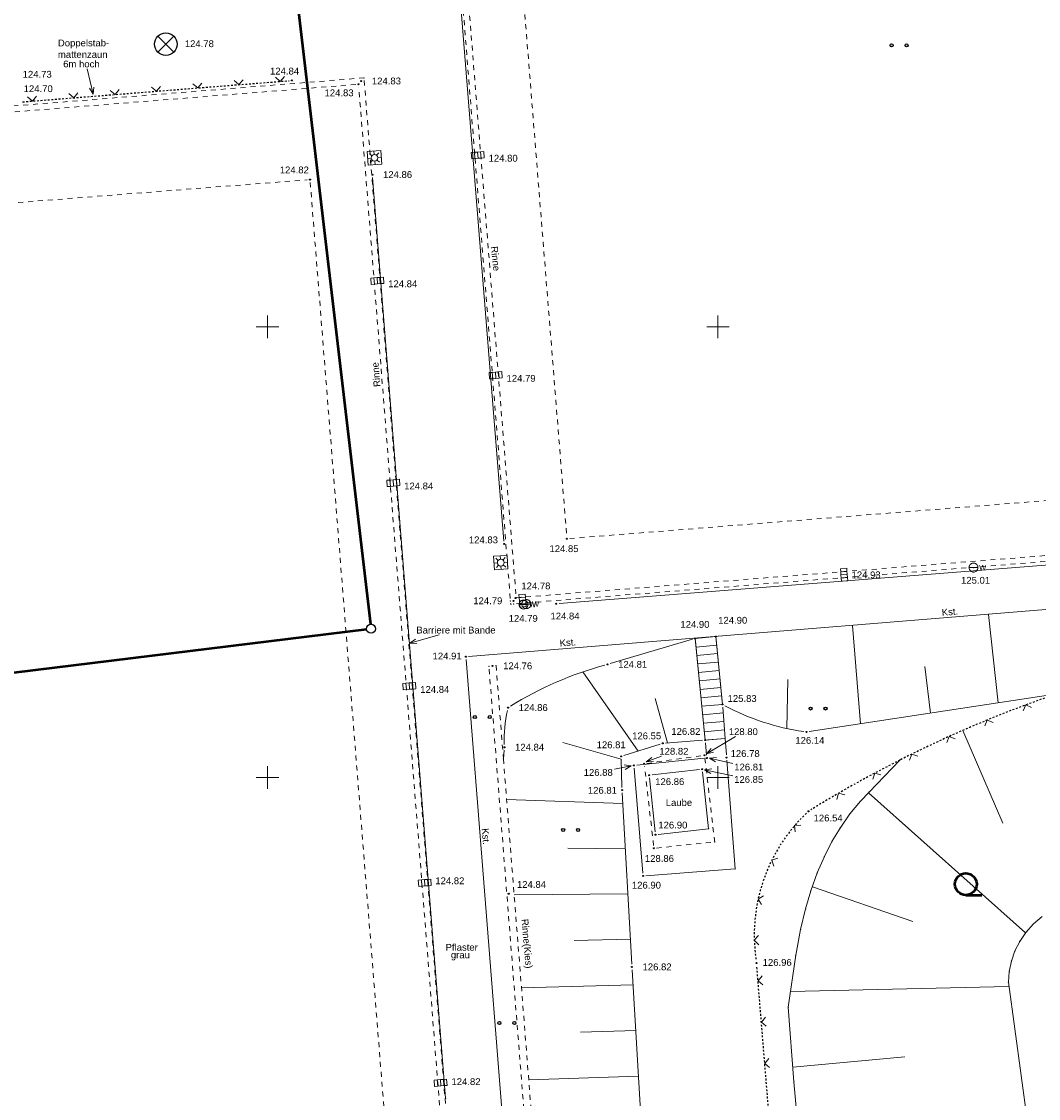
# Model space of a CAD drawing. Header units: metres. Extents: x 32377355 to 32378041, y 5707167 to 5708004.
# Tile 18 of 80: x 32377686 to 32377743, y 5707332 to 5707392. Entities that reach past the tile are written whole.
import ezdxf

# ---------------------------------------------------------------- set-up
doc = ezdxf.new("R2010")
doc.units = ezdxf.units.M
doc.header["$LTSCALE"] = 0.25
for name, pattern in [('LF1', [0]), ('LF2', [2.2, 1.1, -1.1]), ('LF33', [9.2, 0.1, 0, 9.1])]:
    doc.linetypes.add(name, pattern=pattern)
doc.layers.get('0').update_dxf_attribs({"color": 1, "linetype": 'CONTINUOUS'})
for name, color, linetype, lineweight in [('Ebene 71', 71, 'CONTINUOUS', 0), ('Ebene 9082', 7, 'CONTINUOUS', 18), ('Flurstücke_ Grenzpunkte', 51, 'CONTINUOUS', 25), ('Neues Aufmaß Süd', 122, 'CONTINUOUS', 0), ('Text zu Ebene 9082', 66, 'CONTINUOUS', 0)]:
    doc.layers.add(name, color=color, linetype=linetype, lineweight=lineweight)
doc.styles.add('Arial', font='Arial.ttf')
doc.styles.add('Hausnummer', font='Arial.ttf')
doc.styles.add('Schrift rechtsgenei', font='Arial.ttf')

# ---------------------------------------------------------------- blocks, each defined once
blk = doc.blocks.new('*X21')
at = {"color": 7, "linetype": 'LF1', "lineweight": 18}
for p, q in [((32377738.59349, 5707352.606755), (32377740.816507, 5707347.462395)), ((32377733.344878, 5707349.140615), (32377742.063768, 5707341.373765)), ((32377730.237433, 5707343.93534), (32377735.80778, 5707342.007455)), ((32377729.028203, 5707338.13007), (32377741.146623, 5707338.397513)), ((32377729.15444, 5707333.931655), (32377735.37892, 5707334.49304))]:
    blk.add_line(p, q, dxfattribs=at)
blk = doc.blocks.new('*X26')
at = {"color": 7, "linetype": 'LF1', "lineweight": 18}
for p, q in [((32377724.887722, 5707357.807002), (32377723.736722, 5707357.702003)), ((32377724.932932, 5707357.338813), (32377723.783295, 5707357.230315)), ((32377724.97832, 5707356.868825), (32377723.829693, 5707356.760425)), ((32377725.023705, 5707356.39884), (32377723.876088, 5707356.290532)), ((32377725.06909, 5707355.928852), (32377723.922485, 5707355.820643)), ((32377725.114478, 5707355.458867), (32377723.968883, 5707355.350752)), ((32377725.159862, 5707354.98888), (32377724.015278, 5707354.88086)), ((32377725.205247, 5707354.518895), (32377724.061675, 5707354.41097)), ((32377725.250633, 5707354.048907), (32377724.108073, 5707353.94108)), ((32377725.28692, 5707353.578065), (32377724.154468, 5707353.47119)), ((32377725.323188, 5707353.107217), (32377724.200865, 5707353.001297)), ((32377725.359455, 5707352.63637), (32377724.24726, 5707352.531407)), ((32377725.396455, 5707352.15602), (32377724.292723, 5707352.071003))]:
    blk.add_line(p, q, dxfattribs=at)
blk = doc.blocks.new('*X29')
at = {"color": 7, "linetype": 'LF1', "lineweight": 18}
for p, q in [((32377724.292723, 5707352.071003), (32377723.736722, 5707357.702003)), ((32377720.575255, 5707351.461775), (32377717.496507, 5707355.849983)), ((32377722.196035, 5707351.90917), (32377721.521613, 5707354.378837)), ((32377719.631975, 5707351.001628), (32377716.385868, 5707351.94149)), ((32377719.718123, 5707348.554472), (32377713.273825, 5707348.772635)), ((32377719.85889, 5707346.043452), (32377716.670823, 5707346.08159)), ((32377719.999463, 5707343.535885), (32377713.690135, 5707343.48653)), ((32377720.14048, 5707341.020383), (32377717.017577, 5707340.954862)), ((32377720.286463, 5707338.490935), (32377714.096182, 5707338.33073)), ((32377720.438972, 5707335.960865), (32377717.368152, 5707335.868738)), ((32377720.591533, 5707333.429945), (32377714.49819, 5707333.226223))]:
    blk.add_line(p, q, dxfattribs=at)
blk = doc.blocks.new('*X33')
at = {"color": 7, "linetype": 'LF1', "lineweight": 18}
for p, q in [((32377740.540803, 5707354.141402), (32377740.00452, 5707359.041377)), ((32377732.906233, 5707352.976297), (32377732.47285, 5707358.426373)), ((32377725.250723, 5707354.048003), (32377724.887722, 5707357.807002)), ((32377736.786215, 5707353.568417), (32377736.481348, 5707356.148607)), ((32377728.82502, 5707352.7105), (32377728.86978, 5707355.423158))]:
    blk.add_line(p, q, dxfattribs=at)
blk = doc.blocks.new('S112')
at = {"color": 0, "lineweight": -2}
for p, q in [((-0.4, 0.4), (0, 0)), ((0, 0), (0.4, 0.4))]:
    blk.add_line(p, q, dxfattribs=at)
blk = doc.blocks.new('S163')
at = {"lineweight": -2}
blk.add_hatch(color=0, dxfattribs=at).paths.add_polyline_path([(0, 0.031635, -1), (0, -0.031635, -1)], flags=0)
at = {"color": 0, "lineweight": -2}
blk.add_circle((0, 0), 0.031635, dxfattribs=at)
blk = doc.blocks.new('S9', base_point=(0, -0.5))
at = {"color": 0, "lineweight": -2}
for p, q in [((-0.5, -0.5), (-0.5, 0)), ((-0.5, 0), (-0.25, 0)), ((-0.25, 0), (0, 0)), ((-0.25, 0), (-0.25, -0.5)), ((0.25, 0), (0, 0)), ((0, 0), (0, -0.5)), ((0.5, 0), (0.25, 0)), ((0.25, -0.5), (0.25, 0)), ((0.5, -0.5), (0.5, 0)), ((-0.25, -0.5), (-0.5, -0.5)), ((0, -0.5), (-0.25, -0.5)), ((0, -0.5), (0.25, -0.5)), ((0.25, -0.5), (0.5, -0.5))]:
    blk.add_line(p, q, dxfattribs=at)
blk = doc.blocks.new('S147')
at = {"color": 0, "lineweight": -2}
for p, q in [((-0.5, 0.5), (0.5, 0.5)), ((-0.5, -0.5), (-0.5, 0.5)), ((-0.25, 0), (-0.5, 0)), ((-0.175, 0.175), (-0.35, 0.35)), ((0, 0.5), (0, 0.25)), ((0.175, 0.175), (0.35, 0.35)), ((0.25, 0), (0.5, 0)), ((0.5, 0.5), (0.5, -0.5)), ((0.5, -0.5), (-0.5, -0.5)), ((-0.175, -0.175), (-0.35, -0.35)), ((0, -0.25), (0, -0.5)), ((0.175, -0.175), (0.35, -0.35))]:
    blk.add_line(p, q, dxfattribs=at)
blk.add_circle((0, 0), 0.25, dxfattribs=at)
blk = doc.blocks.new('S51', base_point=(-0.1, 0))
at = {"color": 0, "lineweight": -2}
for p, q in [((-0.3, 0), (-0.297965, 0.028465)), ((-0.3, 0), (0.1, 0)), ((-0.297965, -0.028465), (-0.3, 0)), ((-0.297965, 0.028465), (-0.2919, 0.056345)), ((-0.2919, 0.056345), (-0.281925, 0.083085)), ((-0.281925, 0.083085), (-0.26825, 0.10813)), ((-0.26825, 0.10813), (-0.25115, 0.13097)), ((-0.25115, 0.13097), (-0.23097, 0.15115)), ((-0.23097, 0.15115), (-0.20813, 0.16825)), ((-0.20813, 0.16825), (-0.183085, 0.181925)), ((-0.183085, 0.181925), (-0.156345, 0.1919)), ((-0.156345, 0.1919), (-0.128465, 0.197965)), ((-0.128465, 0.197965), (-0.1, 0.2)), ((-0.1, 0.2), (-0.071535, 0.197965)), ((-0.071535, 0.197965), (-0.043655, 0.1919)), ((-0.043655, 0.1919), (-0.016915, 0.181925)), ((-0.016915, 0.181925), (0.00813, 0.16825)), ((0.00813, 0.16825), (0.03097, 0.15115)), ((0.03097, 0.15115), (0.05115, 0.13097)), ((0.05115, 0.13097), (0.06825, 0.10813)), ((0.06825, 0.10813), (0.081925, 0.083085)), ((0.081925, 0.083085), (0.0919, 0.056345)), ((0.0919, 0.056345), (0.097965, 0.028465)), ((0.097965, 0.028465), (0.1, 0)), ((0.1, 0), (0.097965, -0.028465)), ((-0.2919, -0.056345), (-0.297965, -0.028465)), ((-0.281925, -0.083085), (-0.2919, -0.056345)), ((-0.26825, -0.10813), (-0.281925, -0.083085)), ((-0.25115, -0.13097), (-0.26825, -0.10813)), ((-0.23097, -0.15115), (-0.25115, -0.13097)), ((-0.20813, -0.16825), (-0.23097, -0.15115)), ((-0.183085, -0.181925), (-0.20813, -0.16825)), ((-0.156345, -0.1919), (-0.183085, -0.181925)), ((-0.128465, -0.197965), (-0.156345, -0.1919)), ((-0.1, -0.2), (-0.128465, -0.197965)), ((-0.071535, -0.197965), (-0.1, -0.2)), ((-0.043655, -0.1919), (-0.071535, -0.197965)), ((-0.016915, -0.181925), (-0.043655, -0.1919)), ((0.00813, -0.16825), (-0.016915, -0.181925)), ((0.03097, -0.15115), (0.00813, -0.16825)), ((0.05115, -0.13097), (0.03097, -0.15115)), ((0.06825, -0.10813), (0.05115, -0.13097)), ((0.081925, -0.083085), (0.06825, -0.10813)), ((0.0919, -0.056345), (0.081925, -0.083085)), ((0.097965, -0.028465), (0.0919, -0.056345))]:
    blk.add_line(p, q, dxfattribs=at)
blk.add_point((-0.1, 0), dxfattribs=at)
at = {"color": 0, "lineweight": -2, "insert": (0.149065, -0.120795), "char_height": 0.24, "attachment_point": 7, "line_spacing_factor": 0.69, "style": 'Arial'}
blk.add_mtext('W', dxfattribs=at)
blk = doc.blocks.new('Gras_ Grünanlage_ -fläche_ -land')
at = {"lineweight": -2}
h = blk.add_hatch(color=0, dxfattribs=at)
h.paths.add_polyline_path([(-0.415, 0.085, -1), (-0.415, -0.085, -1)], flags=0)
h.paths.add_polyline_path([(0.415, 0.085, -1), (0.415, -0.085, -1)], flags=0)
at = {"color": 0, "lineweight": -2}
for centre in [(-0.415, 0), (0.415, 0)]:
    blk.add_circle(centre, 0.085, dxfattribs=at)
blk = doc.blocks.new('Baumbestand_ Laubholz', base_point=(0.0007, 0))
at = {"color": 0, "lineweight": -2}
blk.add_line((-0.09557, -0.40303), (0.5, -0.40303), dxfattribs=at)
blk.add_circle((-0.09557, 0), 0.40443, dxfattribs=at)
blk = doc.blocks.new('Einsteigeschacht')
at = {"color": 0, "lineweight": -2}
for p, q in [((-0.353585, 0.353585), (0.353585, -0.353585)), ((0.353585, 0.353585), (-0.353585, -0.353585))]:
    blk.add_line(p, q, dxfattribs=at)
blk.add_circle((0, 0), 0.5, dxfattribs=at)
blk = doc.blocks.new('Grenzpunkt mit Abmarkung')
at = {"color": 0, "lineweight": -2}
blk.add_circle((0, 0), 0.5, dxfattribs=at)

msp = doc.modelspace()

# ---------------------------------------------------------------- linework, layer by layer
at = {"layer": 'Ebene 71', "color": 7, "linetype": 'Continuous', "lineweight": 9}
for p, q in [((32377699.999722, 5707374.372003), (32377699.999722, 5707375.622003)), ((32377724.999722, 5707374.372003), (32377724.999722, 5707375.622003)), ((32377699.374722, 5707374.997003), (32377700.624722, 5707374.997003)), ((32377724.374722, 5707374.997003), (32377725.624722, 5707374.997003)), ((32377699.999722, 5707349.372003), (32377699.999722, 5707350.622003)), ((32377724.999722, 5707349.372003), (32377724.999722, 5707350.622003)), ((32377699.374722, 5707349.997003), (32377700.624722, 5707349.997003)), ((32377724.374722, 5707349.997003), (32377725.624722, 5707349.997003))]:
    msp.add_line(p, q, dxfattribs=at)
at = {"layer": 'Flurstücke_ Grenzpunkte', "color": 7, "linetype": 'Continuous', "lineweight": 50}
for p, q in [((32377699.536865, 5707411.166705), (32377705.719578, 5707358.490298)), ((32377705.500605, 5707358.211375), (32377633.383838, 5707349.309627))]:
    msp.add_line(p, q, dxfattribs=at)
at = {"layer": 'Neues Aufmaß Süd', "color": 7, "linetype": 'LF2', "lineweight": 18}
for p, q in [((32377704.681115, 5707469.851425), (32377713.500433, 5707359.611477)), ((32377705.036327, 5707469.548577), (32377713.80301, 5707359.966528)), ((32377712.481005, 5707414.80193, 124.858), (32377716.606438, 5707363.392072, 124.847)), ((32377705.360108, 5707388.805625), (32377630.970247, 5707382.845275)), ((32377704.90431, 5707388.437505), (32377631.325195, 5707382.542728)), ((32377714.270558, 5707276.527947), (32377705.360108, 5707388.805625)), ((32377713.903572, 5707276.983083, 124.824), (32377705.069533, 5707388.296687, 124.834)), ((32377668.623815, 5707380.516002, 124.533), (32377702.209628, 5707383.149, 124.821)), ((32377702.374913, 5707383.007925, 124.822), (32377706.51253, 5707331.05908, 124.804)), ((32377787.541635, 5707365.834445), (32377713.80301, 5707359.966528)), ((32377716.7718, 5707363.25117, 124.848), (32377750.408643, 5707365.924835, 125.156)), ((32377787.567807, 5707365.505557), (32377713.500433, 5707359.611477)), ((32377718.456992, 5707277.865545), (32377712.290383, 5707356.166303)), ((32377712.68906, 5707356.1977), (32377713.096207, 5707351.02795)), ((32377713.096207, 5707351.02795), (32377718.85446, 5707277.91232)), ((32377721.061803, 5707350.777287, 128.821), (32377724.10864, 5707351.203717, 128.804)), ((32377724.819557, 5707346.411968), (32377724.278432, 5707351.072465)), ((32377721.428288, 5707346.217572, 128.854), (32377720.927155, 5707350.603432, 128.823)), ((32377721.598478, 5707346.08071), (32377724.819557, 5707346.411968))]:
    msp.add_line(p, q, dxfattribs=at)
at = {"layer": 'Neues Aufmaß Süd', "color": 7, "linetype": 'LF1', "lineweight": 18}
for p, q in [((32377704.858078, 5707465.501938, 124.82), (32377713.124365, 5707363.101065, 124.826)), ((32377709.89038, 5707332.200795), (32377705.838428, 5707383.280395)), ((32377785.897638, 5707365.161883, 125.365), (32377716.182805, 5707359.64312, 124.838)), ((32377790.488297, 5707363.163673), (32377711.163778, 5707356.70746)), ((32377723.58945, 5707357.6585, 124.902), (32377719.018993, 5707356.308502, 124.816)), ((32377723.75181, 5707357.549182, 124.957), (32377724.277633, 5707352.22382, 126.765)), ((32377724.902483, 5707357.65415, 124.937), (32377725.23596, 5707354.200853, 125.789)), ((32377711.022852, 5707356.54192, 124.909), (32377717.33259, 5707276.914085, 124.892)), ((32377743.688917, 5707354.621835, 125.969), (32377730.061525, 5707352.542167, 126.14)), ((32377725.396455, 5707352.15602), (32377725.262515, 5707353.894892)), ((32377724.139615, 5707352.059185, 126.8), (32377722.087827, 5707351.90082, 126.567)), ((32377724.139615, 5707352.059185, 126.8), (32377722.087827, 5707351.90082, 126.567)), ((32377724.365525, 5707351.226995, 126.813), (32377724.305918, 5707351.918007, 126.816)), ((32377724.44583, 5707352.082795), (32377725.396455, 5707352.15602)), ((32377725.465928, 5707351.25411), (32377725.396455, 5707352.15602)), ((32377713.139958, 5707351.514058), (32377713.096207, 5707351.02795)), ((32377721.788222, 5707351.842962, 126.567), (32377719.77422, 5707351.21004, 126.797)), ((32377719.631742, 5707351.010492, 126.813), (32377719.6727, 5707349.446512, 126.807)), ((32377724.225942, 5707351.058505, 126.815), (32377720.4895, 5707350.679497, 126.881)), ((32377725.953505, 5707344.92421), (32377725.489515, 5707350.947893)), ((32377735.09202, 5707350.959135), (32377733.388723, 5707349.187002)), ((32377720.835945, 5707344.684032, 126.904), (32377720.349498, 5707350.510972, 126.885)), ((32377721.34032, 5707350.13917, 126.864), (32377723.977123, 5707350.435832, 126.849)), ((32377724.476723, 5707347.152002), (32377724.145775, 5707350.30028)), ((32377721.203775, 5707349.96928, 126.866), (32377721.518668, 5707346.973722, 126.896)), ((32377719.685318, 5707349.13968, 126.806), (32377720.218125, 5707339.635323, 126.824)), ((32377733.388723, 5707349.187002), (32377732.905723, 5707348.676002)), ((32377732.905723, 5707348.676002), (32377732.326723, 5707347.980003)), ((32377732.326723, 5707347.980003), (32377731.772723, 5707347.190003)), ((32377721.68732, 5707346.83817), (32377724.476723, 5707347.152002)), ((32377731.772723, 5707347.190003), (32377731.326723, 5707346.440003)), ((32377731.326723, 5707346.440003), (32377730.903723, 5707345.609002)), ((32377730.903723, 5707345.609002), (32377730.509723, 5707344.695002)), ((32377721.00183, 5707344.542795), (32377725.953505, 5707344.92421)), ((32377730.509723, 5707344.695002), (32377730.152723, 5707343.699002)), ((32377730.152723, 5707343.699002), (32377729.859723, 5707342.707003)), ((32377729.859723, 5707342.707003), (32377729.585723, 5707341.567002)), ((32377742.076723, 5707341.393002), (32377742.502723, 5707341.872003)), ((32377742.502723, 5707341.872003), (32377742.990722, 5707342.287003)), ((32377729.585723, 5707341.567002), (32377729.314723, 5707340.135002)), ((32377741.744723, 5707340.900003), (32377742.076723, 5707341.393002)), ((32377741.478723, 5707340.368002), (32377741.744723, 5707340.900003)), ((32377729.314723, 5707340.135002), (32377728.901723, 5707337.245002)), ((32377741.282722, 5707339.806002), (32377741.478723, 5707340.368002)), ((32377720.23596, 5707339.328717, 126.823), (32377724.356483, 5707270.971285, 126.42)), ((32377741.160723, 5707339.224003), (32377741.282722, 5707339.806002)), ((32377741.114723, 5707338.631002), (32377741.160723, 5707339.224003)), ((32377755.84572, 5707230.817002), (32377741.114723, 5707338.631002)), ((32377728.901723, 5707337.245002), (32377729.217723, 5707333.102002)), ((32377729.217723, 5707333.102002), (32377735.29572, 5707266.972002))]:
    msp.add_line(p, q, dxfattribs=at)
at = {"layer": 'Neues Aufmaß Süd', "color": 7, "linetype": 'LF33', "lineweight": 25}
for p, q in [((32377686.417803, 5707387.475162, 124.706), (32377701.20564, 5707388.649842, 124.835)), ((32377733.171198, 5707266.014053, 127.561), (32377727.155245, 5707339.53995, 126.957))]:
    msp.add_line(p, q, dxfattribs=at)
at = {"layer": 'Neues Aufmaß Süd', "color": 7, "linetype": 'Continuous', "lineweight": 18}
for points in [[(32377690.000852, 5707389.305952), (32377690.32689, 5707387.899968)], [(32377690.120407, 5707388.237037), (32377690.32689, 5707387.899968), (32377690.363947, 5707388.29351)], [(32377709.53302, 5707357.89994), (32377707.89637, 5707357.444702)], [(32377708.224155, 5707357.665622), (32377707.89637, 5707357.444702), (32377708.29115, 5707357.424767)]]:
    msp.add_lwpolyline(points, dxfattribs=at)
at = {"layer": 'Neues Aufmaß Süd', "color": 7, "linetype": 'LF1', "lineweight": 18}
for centre, radius, start, end in [((32377723.831992, 5707337.29457, 124.837), 19.6082, 105.10199879, 121.86021279), ((32377720.354625, 5707352.12783, 124.853), 7.215633, 167.27215697, 182.44231997), ((32377731.678998, 5707365.77284, 125.984), 13.371408, 241.92375054, 261.73843254)]:
    msp.add_arc(centre, radius, start, end, dxfattribs=at)
at = {"layer": 'Neues Aufmaß Süd', "color": 7, "linetype": 'LF33', "lineweight": 25}
for centre, radius, start, end in [((32377765.93802, 5707289.96946), 68.346297, 108.99217989, 116.82835689), ((32377765.93802, 5707289.96946), 68.346296, 116.82835812, 121.57644612), ((32377736.355448, 5707341.249852, 126.748), 9.343345, 133.64542018, 188.65004618)]:
    msp.add_arc(centre, radius, start, end, dxfattribs=at)
at = {"layer": 'Neues Aufmaß Süd', "color": 7, "lineweight": 18}
for p in [(32377705.360108, 5707388.805625), (32377713.487282, 5707359.775848), (32377713.80301, 5707359.966528), (32377713.500433, 5707359.611477), (32377713.664808, 5707359.624557), (32377712.290383, 5707356.166303), (32377712.68906, 5707356.1977), (32377725.396455, 5707352.15602), (32377713.096207, 5707351.02795), (32377735.09202, 5707350.959135), (32377733.388723, 5707349.187002), (32377732.905723, 5707348.676002), (32377732.326723, 5707347.980003), (32377724.476723, 5707347.152002), (32377731.772723, 5707347.190003), (32377724.819557, 5707346.411968), (32377731.326723, 5707346.440003), (32377730.903723, 5707345.609002), (32377725.953505, 5707344.92421), (32377730.509723, 5707344.695002), (32377730.152723, 5707343.699002), (32377729.859723, 5707342.707003), (32377742.502723, 5707341.872003), (32377742.502723, 5707341.872003), (32377729.585723, 5707341.567002), (32377742.076723, 5707341.393002), (32377742.076723, 5707341.393002), (32377741.744723, 5707340.900003), (32377741.744723, 5707340.900003), (32377729.314723, 5707340.135002), (32377741.478723, 5707340.368002), (32377741.478723, 5707340.368002), (32377741.282722, 5707339.806002), (32377741.282722, 5707339.806002), (32377741.160723, 5707339.224003), (32377741.160723, 5707339.224003), (32377741.114723, 5707338.631002), (32377741.114723, 5707338.631002), (32377728.901723, 5707337.245002), (32377729.217723, 5707333.102002), (32377709.89038, 5707332.200795)]:
    msp.add_point(p, dxfattribs=at)
at = {"layer": 'Text zu Ebene 9082', "color": 7, "linetype": 'Continuous', "lineweight": 18}
for points in [[(32377725.9745, 5707352.265075), (32377724.362443, 5707351.310977)], [(32377724.62149, 5707351.609547), (32377724.362443, 5707351.310977), (32377724.748822, 5707351.394405)], [(32377719.84416, 5707350.44151), (32377720.186605, 5707350.63895), (32377719.794188, 5707350.686465)], [(32377721.86644, 5707351.176997), (32377721.02016, 5707350.858932)], [(32377721.32721, 5707351.10787), (32377721.02016, 5707350.858932), (32377721.415162, 5707350.873852)], [(32377724.925802, 5707351.111272), (32377724.53228, 5707351.073995), (32377724.869465, 5707350.867702)], [(32377725.82976, 5707350.773888), (32377724.53228, 5707351.073995)], [(32377719.266615, 5707350.451257), (32377720.186605, 5707350.63895)], [(32377724.65104, 5707350.465177), (32377724.2579, 5707350.424062), (32377724.59708, 5707350.22107)], [(32377725.822432, 5707350.078223), (32377724.2579, 5707350.424062)]]:
    msp.add_lwpolyline(points, dxfattribs=at)

# ---------------------------------------------------------------- block references
at = {"layer": 'Ebene 9082', "color": 7, "lineweight": 25, "xscale": 1.25, "yscale": 1.25, "zscale": 1.25}
msp.add_blockref('Einsteigeschacht', (32377694.367723, 5707390.676002, 124.78), dxfattribs=at)
at = {"layer": 'Ebene 9082', "color": 116, "lineweight": 25, "true_color": 0x008230}
for p in [(32377735.050485, 5707390.605712), (32377730.553503, 5707353.81642), (32377711.923195, 5707353.345847), (32377716.82598, 5707347.081187), (32377713.287173, 5707336.37329)]:
    msp.add_blockref('Gras_ Grünanlage_ -fläche_ -land', p, dxfattribs=at)
at = {"layer": 'Ebene 9082', "color": 116, "lineweight": 50, "true_color": 0x008230, "xscale": 1.5, "yscale": 1.5, "zscale": 1.5}
msp.add_blockref('Baumbestand_ Laubholz', (32377738.897057, 5707344.07653), dxfattribs=at)
at = {"layer": 'Flurstücke_ Grenzpunkte', "color": 7, "lineweight": 25, "xscale": 0.5, "yscale": 0.5, "zscale": 0.5}
msp.add_blockref('Grenzpunkt mit Abmarkung', (32377705.748723, 5707358.242003), dxfattribs=at)
at = {"layer": 'Neues Aufmaß Süd', "color": 7, "lineweight": 18}
for name, p, xscale, yscale, zscale, rotation in [('S112', (32377693.836643, 5707388.064482, 124.771), 0.625, 0.625, 0.625, 4.542), ('S112', (32377696.12942, 5707388.24661, 124.791), 0.625, 0.625, 0.625, 4.542), ('S112', (32377698.422198, 5707388.428737, 124.811), 0.625, 0.625, 0.625, 4.542), ('S112', (32377700.714975, 5707388.610865, 124.83), 0.625, 0.625, 0.625, 4.542), ('S112', (32377686.95831, 5707387.518097, 124.711), 0.625, 0.625, 0.625, 4.542), ('S112', (32377689.251088, 5707387.700225, 124.731), 0.625, 0.625, 0.625, 4.542), ('S112', (32377691.543865, 5707387.882353, 124.751), 0.625, 0.625, 0.625, 4.542), ('S147', (32377705.940722, 5707384.369002, 124.871), 0.75, 0.75, 0.75, 4.631), ('S9', (32377711.685723, 5707384.343003, 124.797), 0.7, 0.7, 0.7, 4.573999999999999), ('S9', (32377706.111722, 5707377.376002, 124.838), 0.7, 0.7, 0.7, 4.538), ('S9', (32377712.679722, 5707372.132002, 124.791), 0.7, 0.7, 0.7, 4.573999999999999), ('S9', (32377706.998723, 5707366.159002, 124.837), 0.7, 0.7, 0.7, 4.538), ('S147', (32377712.946723, 5707361.913003, 124.811), 0.75, 0.75, 0.75, 3.819), ('S9', (32377731.824723, 5707361.228002, 124.932), 0.7, 0.7, 0.7, 274.55), ('S9', (32377713.983723, 5707359.791002, 124.783), 0.7, 0.7, 0.7, 274.55), ('S9', (32377707.886723, 5707354.887002, 124.836), 0.7, 0.7, 0.7, 4.538), ('S112', (32377742.084022, 5707354.017905), 0.625, 0.625, 0.625, 200.428), ('S112', (32377739.942568, 5707353.179055), 0.625, 0.625, 0.625, 202.356), ('S112', (32377737.830548, 5707352.268628), 0.625, 0.625, 0.625, 204.284), ('S112', (32377735.750358, 5707351.287658), 0.625, 0.625, 0.625, 206.212), ('S112', (32377733.70435, 5707350.237252), 0.625, 0.625, 0.625, 208.14), ('S112', (32377731.69484, 5707349.118603), 0.625, 0.625, 0.625, 210.068), ('S112', (32377729.254948, 5707347.322825, 126.59), 0.625, 0.625, 0.625, 229.46), ('S112', (32377727.9891, 5707345.409458, 126.693), 0.625, 0.625, 0.625, 243.565), ('S9', (32377708.742723, 5707343.978002, 124.824), 0.7, 0.7, 0.7, 4.538), ('S112', (32377727.227673, 5707343.245303, 126.796), 0.625, 0.625, 0.625, 257.669), ('S112', (32377727.016573, 5707340.960838, 126.899), 0.625, 0.625, 0.625, 271.773), ('S112', (32377727.222502, 5707338.717938, 126.964), 0.625, 0.625, 0.625, 274.678), ('S112', (32377727.410062, 5707336.425598, 126.983), 0.625, 0.625, 0.625, 274.678), ('S112', (32377727.597625, 5707334.133257, 127.002), 0.625, 0.625, 0.625, 274.678), ('S9', (32377709.622722, 5707332.884003, 124.822), 0.7, 0.7, 0.7, 4.538)]:
    msp.add_blockref(name, p, dxfattribs=dict(at, xscale=xscale, yscale=yscale, zscale=zscale, rotation=rotation))
at = {"layer": 'Neues Aufmaß Süd', "color": 7, "lineweight": 25, "xscale": 0.88, "yscale": 0.88, "zscale": 0.88}
for p in [(32377701.358723, 5707388.662003, 124.836), (32377705.057383, 5707388.449768, 124.834), (32377705.208723, 5707388.628003, 124.831), (32377702.362723, 5707383.161002, 124.822), (32377705.826285, 5707383.433475, 124.858), (32377716.618723, 5707363.239002, 124.847), (32377713.136723, 5707362.948002, 124.826), (32377713.651723, 5707359.789002, 124.792), (32377713.771722, 5707359.946003, 124.788), (32377716.029723, 5707359.631002, 124.837), (32377723.736722, 5707357.702003, 124.905), (32377724.887722, 5707357.807002, 124.899), (32377711.010722, 5707356.695002, 124.909), (32377712.489723, 5707356.182002, 124.759), (32377718.871723, 5707356.265003, 124.813), (32377713.351723, 5707353.867003, 124.861), (32377725.250723, 5707354.048003, 125.827), (32377729.909722, 5707352.519002, 126.142), (32377721.934723, 5707351.889003, 126.55), (32377724.292723, 5707352.071003, 126.817), (32377713.153723, 5707351.667003, 124.844), (32377719.627723, 5707351.164002, 126.814), (32377720.336723, 5707350.664002, 126.884), (32377720.909722, 5707350.756002, 128.822), (32377724.260722, 5707351.225003, 128.803), (32377724.378723, 5707351.074002, 126.812), (32377725.477722, 5707351.101002, 126.784), (32377721.187723, 5707350.122003, 126.865), (32377724.129723, 5707350.453002, 126.848), (32377719.676723, 5707349.293003, 126.806), (32377730.018723, 5707348.116003, 126.541), (32377721.534722, 5707346.821003, 126.897), (32377721.445723, 5707346.065003, 128.855), (32377720.848723, 5707344.531003, 126.905), (32377713.386723, 5707343.544002, 124.839), (32377720.226723, 5707339.482002, 126.824), (32377727.142723, 5707339.693002, 126.956)]:
    msp.add_blockref('S163', p, dxfattribs=at)
at = {"layer": 'Neues Aufmaß Süd', "color": 7, "lineweight": 18}
for name in ['*X33', '*X21', '*X29', '*X26']:
    msp.add_blockref(name, (0, 0), dxfattribs=at)
at = {"layer": 'Neues Aufmaß Süd', "color": 7, "lineweight": 18, "xscale": 1.25, "yscale": 1.25, "zscale": 1.25}
for p in [(32377739.179722, 5707361.640003, 125.006), (32377714.207722, 5707359.590002, 124.792), (32377714.370723, 5707359.612002, 124.796)]:
    msp.add_blockref('S51', p, dxfattribs=at)

# ---------------------------------------------------------------- texts
at = {"layer": 'Neues Aufmaß Süd', "color": 7, "lineweight": 18, "char_height": 0.3775, "attachment_point": 7, "line_spacing_factor": 0.69, "style": 'Schrift rechtsgenei'}
for s, insert in [('Doppelstab-', (32377688.373838, 5707390.438452)), ('mattenzaun', (32377688.373838, 5707389.909952)), ('  6m hoch', (32377688.373838, 5707389.381452)), ('Barriere mit Bande', (32377708.262398, 5707357.97544)), ('Pflaster', (32377709.88681, 5707340.378345)), ('  grau', (32377709.88681, 5707339.849845))]:
    msp.add_mtext(s, dxfattribs=dict(at, insert=insert))
at = {"layer": 'Neues Aufmaß Süd', "color": 7, "lineweight": 18, "char_height": 0.3775, "attachment_point": 7, "line_spacing_factor": 0.69}
for s, insert, rotation, style in [('Rinne', (32377712.395567, 5707379.44384), 275.78823706, 'Schrift rechtsgenei'), ('Rinne', (32377706.280972, 5707371.675967), 94.87205631, 'Schrift rechtsgenei'), ('Kst.', (32377737.433623, 5707358.953312), 4.55999704, 'Schrift rechtsgenei'), ('Kst.', (32377716.23155, 5707357.249352), 4.55999704, 'Schrift rechtsgenei'), ('Laube', (32377722.10369, 5707348.406035), 0.19400393, 'Hausnummer'), ('Kst.', (32377711.884785, 5707347.158897), 274.94687383, 'Schrift rechtsgenei')]:
    msp.add_mtext(s, dxfattribs=dict(at, insert=insert, rotation=rotation, style=style))
at = {"layer": 'Text zu Ebene 9082', "color": 7, "lineweight": 18, "char_height": 0.3775, "attachment_point": 7, "line_spacing_factor": 0.69, "style": 'Schrift rechtsgenei'}
for s, insert in [('124.78', (32377695.415865, 5707390.50554, 124.78)), ('124.73', (32377686.41877, 5707388.810173, 124.727)), ('124.84', (32377700.146433, 5707388.98613, 124.836)), ('124.83', (32377705.797623, 5707388.439252, 124.831)), ('124.70', (32377686.47398, 5707388.008842, 124.705)), ('124.83', (32377703.169275, 5707387.780135, 124.834)), ('124.80', (32377712.27462, 5707384.154253, 124.797)), ('124.82', (32377700.685903, 5707383.504262, 124.822)), ('124.86', (32377706.415185, 5707383.244725, 124.858)), ('124.84', (32377706.70062, 5707377.187253, 124.838)), ('124.79', (32377713.26862, 5707371.943253, 124.791)), ('124.84', (32377707.58762, 5707365.970252, 124.837)), ('124.83', (32377711.179475, 5707362.980935, 124.826)), ('124.85', (32377715.65013, 5707362.491892, 124.847)), ('124.93', (32377732.41362, 5707361.039253, 124.932)), ('124.78', (32377714.091212, 5707360.426145, 124.783)), ('125.01', (32377738.48879, 5707360.739342, 125.006)), ('124.79', (32377711.422585, 5707359.600252, 124.792)), ('124.79', (32377713.387603, 5707358.623603, 124.792)), ('124.84', (32377715.707083, 5707358.75503, 124.837)), ('124.90', (32377722.916602, 5707358.290903, 124.905)), ('124.90', (32377725.012378, 5707358.520448, 124.899)), ('124.91', (32377709.164558, 5707356.537045, 124.909)), ('124.76', (32377713.078623, 5707355.993252, 124.759)), ('124.81', (32377719.460623, 5707356.076252, 124.813)), ('124.84', (32377708.479135, 5707354.68353, 124.836)), ('125.83', (32377725.534705, 5707354.182002, 125.827)), ('124.86', (32377713.940623, 5707353.678252, 124.861)), ('126.55', (32377720.236508, 5707352.10909, 126.55)), ('126.82', (32377722.41269, 5707352.352175, 126.817)), ('128.80', (32377725.60086, 5707352.340575, 128.803)), ('124.84', (32377713.742623, 5707351.478253, 124.844)), ('126.81', (32377718.268555, 5707351.611287, 126.814)), ('126.14', (32377729.29551, 5707351.856612, 126.142)), ('128.82', (32377721.749415, 5707351.252497, 128.822)), ('126.78', (32377725.702698, 5707351.127497, 126.784)), ('126.81', (32377725.90526, 5707350.37798, 126.812)), ('126.88', (32377717.550878, 5707350.079788, 126.884)), ('126.85', (32377725.897932, 5707349.691495, 126.848)), ('126.81', (32377717.782388, 5707349.087837, 126.806)), ('126.86', (32377721.518167, 5707349.567703, 126.865)), ('126.54', (32377730.306758, 5707347.551122, 126.541)), ('126.90', (32377721.69077, 5707347.15854, 126.897)), ('128.86', (32377720.94485, 5707345.306465, 128.855)), ('124.82', (32377709.316385, 5707344.067265, 124.824)), ('124.84', (32377713.845848, 5707343.863882, 124.839)), ('126.90', (32377720.22459, 5707343.82481, 126.905)), ('126.96', (32377727.480618, 5707339.539172, 126.956)), ('126.82', (32377720.815623, 5707339.293252, 126.824)), ('124.82', (32377710.21241, 5707332.926022, 124.822))]:
    msp.add_mtext(s, dxfattribs=dict(at, insert=insert))
at = {"layer": 'Text zu Ebene 9082', "color": 7, "lineweight": 18, "insert": (32377713.981727, 5707342.120115), "char_height": 0.3775, "attachment_point": 7, "rotation": 274.99857624, "line_spacing_factor": 0.69, "style": 'Schrift rechtsgenei'}
msp.add_mtext('Rinne(Kies)', dxfattribs=at)

doc.saveas('drawing.dxf')
